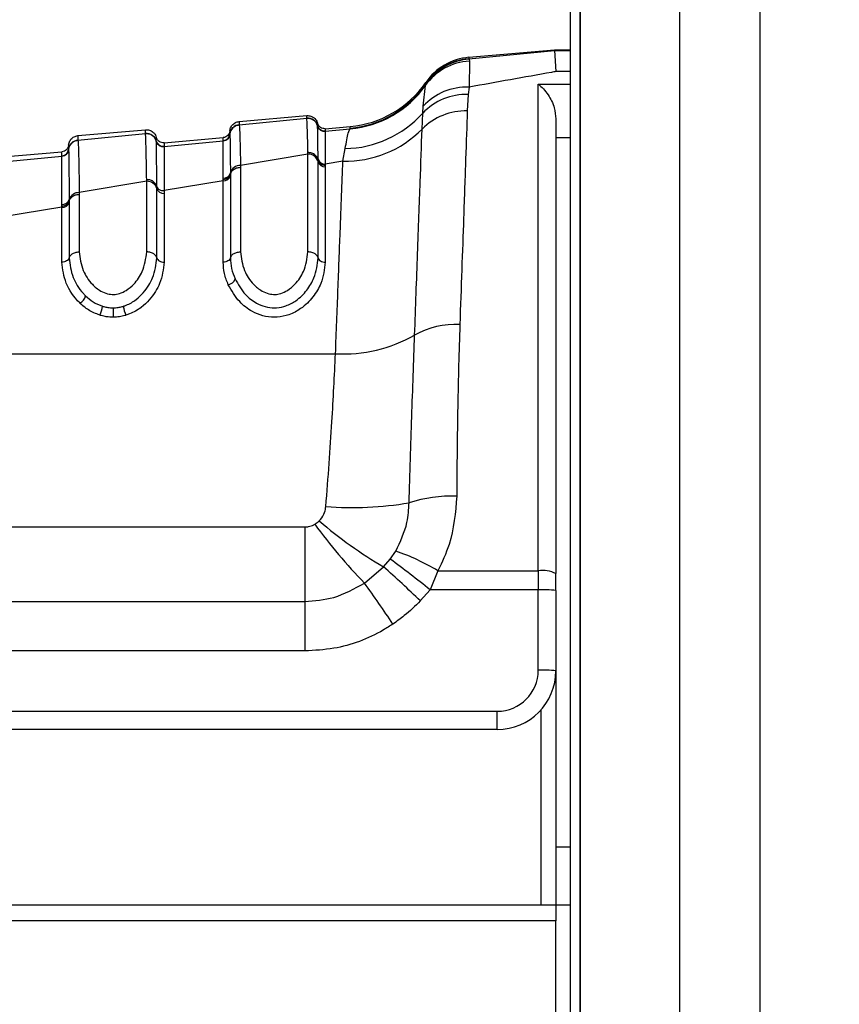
# Model space of a CAD drawing. Header units: millimetres. Extents: x 20 to 26560, y 40 to 17955.
# Tile 18 of 90: x 9821 to 9876, y 5232 to 5299. Entities that reach past the tile are written whole.
import ezdxf

# ---------------------------------------------------------------- set-up
doc = ezdxf.new("R2010")
doc.units = ezdxf.units.MM
doc.header["$LTSCALE"] = 2
doc.layers.add('COMPONENT_GEOMETRY', color=7, linetype='Continuous')
doc.styles.add('SLDTEXTSTYLE0', font='TXT', dxfattribs={"width": 0.75})
doc.dimstyles.new('SLDDIMSTYLE0', dxfattribs={"dimtxt": 150, "dimasz": 6.604, "dimexe": 0, "dimexo": 0.0625, "dimgap": 37.5, "dimtad": 0, "dimtih": 1, "dimtoh": 1, "dimdec": 1, "dimrnd": 1e-09, "dimzin": 12, "dimdsep": 46, "dimtxsty": 'SLDTEXTSTYLE0', "dimsah": 1, "dimcen": 0.09, "dimadec": 0, "dimazin": 3, "dimtfac": 1, "dimtdec": 1, "dimtofl": 0, "dimtmove": 0, "dimatfit": 3, "dimfxl": 1, "dimfrac": 2, "dimtolj": 1, "dimtzin": 12, "dimarcsym": 0})

# ---------------------------------------------------------------- blocks, each defined once
blk = doc.blocks.new('_D_3')
at = {"layer": 'COMPONENT_GEOMETRY', "color": 7}
for p, q in [((9873.903, 7344.959), (7394.082, 7344.959)), ((7400.432, 7344.959), (7400.432, 4670.97)), ((7100.328, 4640.501), (7054.625, 4640.501)), ((7054.625, 4640.501), (7054.625, 4402.376)), ((7700.536, 4640.501), (7746.24, 4640.501)), ((7746.24, 4640.501), (7746.24, 4402.376)), ((7054.625, 4402.376), (7100.328, 4402.376)), ((7746.24, 4402.376), (7700.536, 4402.376)), ((7400.432, 1503.959), (7400.432, 4177.949)), ((9668.769, 1503.959), (7394.082, 1503.959))]:
    blk.add_line(p, q, dxfattribs=at)
for points in [[(7400.432, 7344.959), (7399.416, 7338.355), (7401.448, 7338.355)], [(7400.432, 1503.959), (7401.448, 1510.563), (7399.416, 1510.563)]]:
    blk.add_solid(points, dxfattribs=at)
at = {"layer": 'COMPONENT_GEOMETRY', "color": 7, "char_height": 150, "attachment_point": 1, "style": 'SLDTEXTSTYLE0'}
for s, insert in [('9\'6.98"', (7100.328, 4595.736)), ('2920.5mm', (6908.141, 4371.309))]:
    blk.add_mtext(s, dxfattribs=dict(at, insert=insert))

msp = doc.modelspace()

# ---------------------------------------------------------------- linework, layer by layer
at = {"color": 8, "linetype": 'Continuous', "lineweight": 25}
for p, q in [((9865.555, 1576.959), (9865.555, 7324.959)), ((9871.021, 7324.959), (9871.021, 1576.959)), ((9858.756, 5794.5), (9858.756, 1576.959)), ((9857.022, 5297.232), (9858.109, 5297.232)), ((9858.109, 5295.799), (9857.109, 5295.799)), ((9855.909, 5294.945), (9858.109, 5294.945)), ((9858.109, 5291.28), (9857.109, 5291.28)), ((9856.109, 5238.942), (9856.109, 5252.255)), ((9857.109, 5242.901), (9858.109, 5242.901))]:
    msp.add_line(p, q, dxfattribs=at)
at = {"color": 7, "linetype": 'Continuous', "lineweight": 25}
for p, q in [((9858.746, 5794.493), (9858.746, 1576.959)), ((9858.109, 5181.774), (9858.109, 5793.942)), ((9851.177, 5296.679), (9857.022, 5297.232)), ((9851.181, 5296.775), (9857.022, 5297.286)), ((9857.022, 5297.232), (9857.022, 5297.286)), ((9857.022, 5297.286), (9858.109, 5297.286)), ((9857.022, 5297.232), (9857.109, 5295.799)), ((9851.177, 5296.679), (9851.197, 5296.653)), ((9851.216, 5296.518), (9851.185, 5294.738)), ((9851.197, 5296.653), (9851.216, 5296.518)), ((9848.054, 5293.434), (9848.205, 5294.851)), ((9848.205, 5294.851), (9848.226, 5294.942)), ((9848.226, 5294.942), (9848.23, 5294.962)), ((9848.23, 5294.962), (9848.234, 5295.058)), ((9851.185, 5294.738), (9851.131, 5294.242)), ((9855.909, 5261.733), (9855.909, 5294.945)), ((9851.131, 5294.242), (9851.068, 5293.119)), ((9848.026, 5292.96), (9848.054, 5293.434)), ((9835.509, 5292.393), (9840.114, 5292.796)), ((9847.983, 5291.874), (9848.026, 5292.96)), ((9835.509, 5292.176), (9840.115, 5292.615)), ((9835.509, 5292.176), (9835.51, 5292.169)), ((9840.115, 5292.615), (9840.114, 5292.62)), ((9840.853, 5292.1), (9840.853, 5292.104)), ((9840.853, 5292.094), (9840.853, 5292.1)), ((9841.38, 5291.903), (9843.076, 5292.051)), ((9857.109, 5292.569), (9857.109, 5261.534)), ((9824.509, 5291.431), (9829.114, 5291.833)), ((9824.509, 5291.126), (9829.115, 5291.566)), ((9829.115, 5291.566), (9829.114, 5291.571)), ((9834.872, 5291.535), (9834.872, 5291.529)), ((9834.872, 5291.529), (9834.872, 5291.525)), ((9841.38, 5291.732), (9843.083, 5291.894)), ((9841.38, 5291.732), (9841.38, 5291.728)), ((9841.38, 5291.728), (9841.38, 5291.721)), ((9843.083, 5291.894), (9843.072, 5291.942)), ((9824.509, 5291.126), (9824.51, 5291.12)), ((9829.853, 5291.051), (9829.853, 5291.055)), ((9829.853, 5291.045), (9829.853, 5291.051)), ((9830.38, 5290.94), (9834.417, 5291.294)), ((9830.38, 5290.683), (9834.418, 5291.068)), ((9834.417, 5291.072), (9834.417, 5291.077)), ((9834.418, 5291.068), (9834.417, 5291.072)), ((9819.38, 5289.978), (9823.417, 5290.331)), ((9823.417, 5290.023), (9823.417, 5290.029)), ((9823.418, 5290.019), (9823.417, 5290.023)), ((9823.872, 5290.486), (9823.872, 5290.48)), ((9823.872, 5290.48), (9823.872, 5290.476)), ((9830.38, 5290.683), (9830.38, 5290.679)), ((9830.38, 5290.679), (9830.38, 5290.673)), ((9840.199, 5290.16), (9835.598, 5289.387)), ((9840.199, 5290.16), (9840.197, 5290.278)), ((9840.199, 5283.496), (9840.199, 5290.16)), ((9842.584, 5289.684), (9842.74, 5290.548)), ((9819.38, 5289.635), (9823.418, 5290.019)), ((9835.598, 5289.387), (9835.599, 5289.269)), ((9840.889, 5289.771), (9840.888, 5289.848)), ((9840.889, 5289.655), (9840.889, 5289.771)), ((9840.889, 5283.085), (9840.889, 5289.655)), ((9842.584, 5289.684), (9841.381, 5289.487)), ((9841.381, 5289.487), (9841.382, 5289.409)), ((9841.382, 5289.409), (9841.382, 5289.293)), ((9834.908, 5288.89), (9834.908, 5288.776)), ((9834.908, 5288.776), (9834.908, 5288.696)), ((9834.908, 5288.696), (9834.908, 5283.085)), ((9835.599, 5289.269), (9835.599, 5283.496)), ((9841.382, 5289.293), (9841.382, 5282.791)), ((9829.199, 5288.311), (9824.598, 5287.539)), ((9829.199, 5288.311), (9829.197, 5288.43)), ((9829.199, 5283.496), (9829.199, 5288.311)), ((9834.415, 5288.345), (9830.382, 5287.684)), ((9834.415, 5288.345), (9834.416, 5288.423)), ((9834.415, 5282.791), (9834.415, 5288.345)), ((9834.416, 5288.423), (9834.416, 5288.532)), ((9824.598, 5287.539), (9824.599, 5287.421)), ((9824.599, 5287.421), (9824.599, 5283.496)), ((9829.889, 5287.832), (9829.889, 5287.948)), ((9829.889, 5283.085), (9829.889, 5287.832)), ((9830.382, 5287.683), (9830.382, 5287.49)), ((9830.382, 5287.49), (9830.382, 5282.791)), ((9823.416, 5286.619), (9823.416, 5286.729)), ((9823.908, 5287.068), (9823.908, 5286.954)), ((9823.908, 5286.954), (9823.908, 5286.874)), ((9823.908, 5286.874), (9823.908, 5283.085)), ((9823.415, 5286.542), (9819.382, 5285.881)), ((9823.415, 5286.542), (9823.416, 5286.619)), ((9823.415, 5282.791), (9823.415, 5286.542)), ((9786.577, 5276.544), (9842.078, 5276.544)), ((9802.832, 5264.725), (9839.988, 5264.725)), ((9839.988, 5264.725), (9839.988, 5259.645)), ((9845.356, 5262.004), (9845.813, 5262.53)), ((9845.813, 5262.53), (9846.186, 5263.075)), ((9844.056, 5260.895), (9845.356, 5262.004)), ((9849.066, 5261.733), (9848.526, 5260.43)), ((9849.066, 5261.733), (9855.909, 5261.733)), ((9855.909, 5261.733), (9855.909, 5260.43)), ((9857.109, 5260.388), (9857.109, 5261.534)), ((9848.526, 5260.43), (9847.863, 5259.673)), ((9855.909, 5260.43), (9848.526, 5260.43)), ((9855.909, 5254.942), (9855.909, 5260.43)), ((9857.109, 5260.388), (9857.109, 5254.901)), ((9802.832, 5259.645), (9839.988, 5259.645)), ((9839.988, 5259.645), (9839.988, 5256.258)), ((9839.988, 5256.258), (9802.832, 5256.258)), ((9857.109, 5254.901), (9857.109, 5238.942)), ((9803.634, 5252.142), (9853.109, 5252.142)), ((9853.109, 5250.901), (9853.109, 5252.142)), ((9853.109, 5250.901), (9803.634, 5250.901)), ((9802.709, 5238.942), (9857.109, 5238.942)), ((9857.109, 5238.942), (9857.109, 5237.845)), ((9858.109, 5238.901), (9857.109, 5238.901)), ((9857.109, 5237.845), (9802.709, 5237.845)), ((9857.109, 5191.442), (9857.109, 5237.845))]:
    msp.add_line(p, q, dxfattribs=at)
for centre, radius, start, end in [((9851.529, 5292.791), 4, 95, 145.4788), ((9851.445, 5292.552), 3.973, 93.31237, 144.64383), ((9851.513, 5292.671), 3.995, 94.53773, 145.36059), ((9851.525, 5292.694), 4, 94.98935, 145.45854), ((9842.463, 5298.916), 7, 274.9879, 325.41061), ((9842.466, 5299.025), 7, 275, 325.4788), ((9842.469, 5298.872), 7.005, 275.03006, 324.96754), ((9851.027, 5290.707), 4.034, 87.75358, 137.46123), ((9851.008, 5290.138), 4.106, 88.28209, 136.58096), ((9842.627, 5297.793), 7.246, 270.89248, 318.1669), ((9850.97, 5288.916), 4.204, 88.66545, 135.28351), ((9835.569, 5291.479), 0.7, 94.96362, 175.37012), ((9840.176, 5291.918), 0.7, 14.56379, 95.01601), ((9841.336, 5292.23), 0.5, 194.62283, 275.00852), ((9841.337, 5292.219), 0.5, 194.58219, 274.91239), ((9829.176, 5290.868), 0.7, 14.5966, 95.02051), ((9834.374, 5291.575), 0.5, 274.96367, 355.37015), ((9834.374, 5291.566), 0.5, 274.97499, 355.31886), ((9842.743, 5297.043), 7.36, 268.76314, 315.3914), ((9824.569, 5290.43), 0.699, 94.94911, 175.35582), ((9830.336, 5291.181), 0.5, 194.63736, 275.01283), ((9830.337, 5291.171), 0.5, 194.61554, 274.95338), ((9823.374, 5290.527), 0.5, 274.94917, 355.35586), ((9823.374, 5290.517), 0.5, 274.96054, 355.318), ((9840.233, 5289.483), 0.678, 14.68466, 92.86724), ((9835.561, 5288.711), 0.677, 86.85397, 164.61833), ((9841.356, 5289.97), 0.484, 194.61029, 272.93826), ((9841.358, 5289.777), 0.485, 194.68466, 272.86724), ((9834.444, 5288.827), 0.483, 266.6557, 344.29235), ((9834.44, 5289.016), 0.485, 267.21495, 344.89806), ((9829.243, 5287.639), 0.674, 16.66521, 93.76431), ((9824.551, 5286.866), 0.674, 85.97641, 162.5596), ((9830.35, 5287.97), 0.482, 196.66521, 273.76431), ((9823.451, 5287.021), 0.481, 265.78299, 342.23384), ((9823.447, 5287.21), 0.482, 266.29369, 342.86507), ((9834.645, 5281.867), 0.623, 280.68995, 339.45519), ((9824.211, 5280.731), 0.849, 300.37098, 344.02401), ((9824.311, 5280.018), 1.881, 333.49877, 353.0668), ((10107.015, 5279.9), 280.111, 180.04546, 180.17627), ((9829.507, 5280.013), 1.917, 186.79912, 206.00107), ((9850.232, 5272.894), 5.644, 86.67642, 119.24074), ((9842.605, 5286.368), 9.839, 266.92913, 299.66914), ((9850.044, 5257.155), 9.674, 88.20634, 107.70818), ((9843.282, 5288.613), 22.567, 265.27046, 279.74217), ((9870.763, 5286.933), 37.3, 216.19794, 224.27386), ((9859.738, 5286.764), 28.634, 229.04383, 239.85023), ((9796.905, 5196.535), 82.142, 51.06499, 53.45868), ((9841.176, 5248.571), 15.345, 59.0583, 70.94149), ((9786.294, 5195.964), 88.599, 45.97865, 48.19247), ((9856.201, 5259.768), 1.986, 62.79102, 98.44828), ((9751.527, 5194.734), 113.749, 33.8507, 35.566), ((9856.209, 5251.802), 8.633, 84.01335, 91.98909), ((9853.109, 5254.942), 2.8, 270, 0), ((9853.109, 5254.901), 4, 270, 0), ((9856.209, 5246.315), 8.633, 84.01335, 91.98909)]:
    msp.add_arc(centre, radius, start, end, dxfattribs=at)
for points, knots in [([(9851.181, 5296.775), (9851.18, 5296.771), (9851.18, 5296.762), (9851.178, 5296.705), (9851.177, 5296.679)], [0, 0, 0, 0, 0.541517, 1, 1, 1, 1]), ([(9857.109, 5295.799), (9857.011, 5295.782), (9855.064, 5295.434), (9853.074, 5295.077), (9851.185, 5294.738)], [0, 0, 0, 0, 0.0503496, 1, 1, 1, 1]), ([(9855.909, 5294.945), (9855.912, 5294.943), (9856.144, 5294.764), (9856.559, 5294.314), (9857.016, 5293.458), (9857.082, 5292.826), (9857.109, 5292.569)], [0, 0, 0, 0, 0.005285, 0.423241, 0.766102, 1, 1, 1, 1]), ([(9840.114, 5292.62), (9840.114, 5292.623), (9840.114, 5292.681), (9840.114, 5292.771), (9840.114, 5292.787), (9840.114, 5292.796)], [0, 0, 0, 0, 0.024244, 0.500106, 1, 1, 1, 1]), ([(9840.114, 5292.796), (9840.206, 5292.793), (9840.391, 5292.788), (9840.636, 5292.647), (9840.79, 5292.462), (9840.836, 5292.325), (9840.853, 5292.275)], [0, 0, 0, 0, 0.279636, 0.559272, 0.838908, 1, 1, 1, 1]), ([(9851.068, 5293.119), (9851.031, 5292.067), (9850.957, 5289.943), (9850.793, 5285.215), (9850.647, 5281.042), (9850.559, 5278.529)], [0, 0, 0, 0, 0.280639, 0.566729, 1, 1, 1, 1]), ([(9834.872, 5291.752), (9834.88, 5291.804), (9834.901, 5291.946), (9835.021, 5292.156), (9835.238, 5292.337), (9835.418, 5292.374), (9835.509, 5292.393)], [0, 0, 0, 0, 0.161092, 0.440728, 0.720364, 1, 1, 1, 1]), ([(9834.872, 5291.529), (9834.88, 5291.581), (9834.901, 5291.724), (9835.021, 5291.933), (9835.238, 5292.114), (9835.419, 5292.151), (9835.51, 5292.169)], [0, 0, 0, 0, 0.160966, 0.440644, 0.720322, 1, 1, 1, 1]), ([(9835.509, 5292.393), (9835.509, 5292.393), (9835.509, 5292.391), (9835.509, 5292.35), (9835.509, 5292.255), (9835.509, 5292.185), (9835.509, 5292.176)], [0, 0, 0, 0, 0.078728, 0.506313, 0.933899, 1, 1, 1, 1]), ([(9835.51, 5292.169), (9835.511, 5292.158), (9835.526, 5292.06), (9835.551, 5291.526), (9835.579, 5290.407), (9835.593, 5289.635), (9835.598, 5289.387)], [0, 0, 0, 0, 0.058111, 0.513481, 0.843245, 1, 1, 1, 1]), ([(9840.114, 5292.62), (9840.207, 5292.618), (9840.391, 5292.613), (9840.636, 5292.472), (9840.79, 5292.286), (9840.836, 5292.15), (9840.853, 5292.1)], [0, 0, 0, 0, 0.279599, 0.559199, 0.838798, 1, 1, 1, 1]), ([(9840.197, 5290.278), (9840.196, 5290.304), (9840.182, 5291.016), (9840.153, 5292.157), (9840.127, 5292.462), (9840.115, 5292.615)], [0, 0, 0, 0, 0.018267, 0.509409, 1, 1, 1, 1]), ([(9840.853, 5292.104), (9840.853, 5292.126), (9840.853, 5292.178), (9840.853, 5292.254), (9840.853, 5292.267), (9840.853, 5292.275)], [0, 0, 0, 0, 0.206416, 0.494549, 1, 1, 1, 1]), ([(9840.888, 5289.848), (9840.888, 5289.902), (9840.881, 5290.672), (9840.87, 5291.529), (9840.859, 5291.995), (9840.855, 5292.071), (9840.853, 5292.094)], [0, 0, 0, 0, 0.040645, 0.584105, 0.874491, 1, 1, 1, 1]), ([(9843.072, 5291.942), (9843.073, 5291.973), (9843.076, 5292.037), (9843.076, 5292.046), (9843.076, 5292.051)], [0, 0, 0, 0, 0.491504, 1, 1, 1, 1]), ([(9823.872, 5290.789), (9823.88, 5290.841), (9823.901, 5290.984), (9824.021, 5291.194), (9824.238, 5291.375), (9824.418, 5291.412), (9824.509, 5291.431)], [0, 0, 0, 0, 0.161092, 0.440728, 0.720364, 1, 1, 1, 1]), ([(9824.509, 5291.431), (9824.509, 5291.425), (9824.509, 5291.415), (9824.509, 5291.338), (9824.509, 5291.244), (9824.509, 5291.147), (9824.509, 5291.126)], [0, 0, 0, 0, 0.3236898, 0.5044315, 0.893531, 1, 1, 1, 1]), ([(9829.114, 5291.571), (9829.114, 5291.62), (9829.114, 5291.7), (9829.114, 5291.794), (9829.114, 5291.831), (9829.114, 5291.833), (9829.114, 5291.833)], [0, 0, 0, 0, 0.305522, 0.500162, 0.917082, 1, 1, 1, 1]), ([(9829.114, 5291.833), (9829.206, 5291.831), (9829.391, 5291.826), (9829.636, 5291.685), (9829.79, 5291.499), (9829.836, 5291.362), (9829.853, 5291.312)], [0, 0, 0, 0, 0.279636, 0.559272, 0.838908, 1, 1, 1, 1]), ([(9829.114, 5291.571), (9829.207, 5291.569), (9829.391, 5291.564), (9829.636, 5291.423), (9829.79, 5291.237), (9829.836, 5291.101), (9829.853, 5291.051)], [0, 0, 0, 0, 0.27961, 0.559221, 0.838831, 1, 1, 1, 1]), ([(9829.197, 5288.43), (9829.189, 5288.946), (9829.174, 5289.831), (9829.151, 5290.812), (9829.131, 5291.385), (9829.119, 5291.516), (9829.115, 5291.566)], [0, 0, 0, 0, 0.296146, 0.5073, 0.816527, 1, 1, 1, 1]), ([(9834.872, 5291.752), (9834.872, 5291.741), (9834.872, 5291.725), (9834.872, 5291.633), (9834.872, 5291.567), (9834.872, 5291.535)], [0, 0, 0, 0, 0.50631, 0.762623, 1, 1, 1, 1]), ([(9834.872, 5291.525), (9834.873, 5291.515), (9834.881, 5291.382), (9834.892, 5290.652), (9834.904, 5289.281), (9834.908, 5288.89)], [0, 0, 0, 0, 0.058019, 0.731528, 1, 1, 1, 1]), ([(9841.38, 5291.903), (9841.38, 5291.894), (9841.38, 5291.882), (9841.38, 5291.806), (9841.38, 5291.754), (9841.38, 5291.732)], [0, 0, 0, 0, 0.50545, 0.793584, 1, 1, 1, 1]), ([(9841.38, 5291.721), (9841.38, 5291.697), (9841.38, 5291.616), (9841.381, 5291.154), (9841.381, 5290.155), (9841.381, 5289.487)], [0, 0, 0, 0, 0.125665, 0.416296, 1, 1, 1, 1]), ([(9842.74, 5290.548), (9842.812, 5290.959), (9842.936, 5291.657), (9843.04, 5291.825), (9843.083, 5291.894)], [0, 0, 0, 0, 0.587951, 1, 1, 1, 1]), ([(9847.475, 5277.819), (9847.544, 5279.716), (9847.683, 5283.563), (9847.854, 5288.307), (9847.941, 5290.721), (9847.983, 5291.874)], [0, 0, 0, 0, 0.336897, 0.683326, 1, 1, 1, 1]), ([(9823.872, 5290.48), (9823.88, 5290.532), (9823.901, 5290.675), (9824.021, 5290.884), (9824.238, 5291.065), (9824.419, 5291.102), (9824.51, 5291.12)], [0, 0, 0, 0, 0.161001, 0.440667, 0.720334, 1, 1, 1, 1]), ([(9823.872, 5290.789), (9823.872, 5290.775), (9823.872, 5290.754), (9823.872, 5290.63), (9823.872, 5290.538), (9823.872, 5290.486)], [0, 0, 0, 0, 0.5044252, 0.721113, 1, 1, 1, 1]), ([(9824.51, 5291.12), (9824.51, 5291.115), (9824.519, 5291.044), (9824.534, 5290.756), (9824.557, 5289.944), (9824.578, 5288.917), (9824.592, 5287.934), (9824.598, 5287.539)], [0, 0, 0, 0, 0.02498, 0.311752, 0.510885, 0.803406, 1, 1, 1, 1]), ([(9829.853, 5291.055), (9829.853, 5291.128), (9829.853, 5291.236), (9829.853, 5291.302), (9829.853, 5291.309), (9829.853, 5291.312)], [0, 0, 0, 0, 0.49639, 0.731261, 1, 1, 1, 1]), ([(9829.889, 5287.948), (9829.888, 5288.035), (9829.882, 5288.949), (9829.873, 5290.007), (9829.861, 5290.816), (9829.856, 5290.969), (9829.853, 5291.045)], [0, 0, 0, 0, 0.048389, 0.50682, 0.753735, 1, 1, 1, 1]), ([(9830.38, 5290.94), (9830.38, 5290.937), (9830.38, 5290.93), (9830.38, 5290.864), (9830.38, 5290.756), (9830.38, 5290.683)], [0, 0, 0, 0, 0.268737, 0.503609, 1, 1, 1, 1]), ([(9834.416, 5288.532), (9834.416, 5288.917), (9834.416, 5290.348), (9834.417, 5290.764), (9834.418, 5291.068)], [0, 0, 0, 0, 0.268949, 1, 1, 1, 1]), ([(9834.417, 5291.077), (9834.417, 5291.109), (9834.417, 5291.175), (9834.417, 5291.267), (9834.417, 5291.283), (9834.417, 5291.294)], [0, 0, 0, 0, 0.237377, 0.493688, 1, 1, 1, 1]), ([(9823.417, 5290.029), (9823.417, 5290.08), (9823.417, 5290.172), (9823.417, 5290.296), (9823.417, 5290.317), (9823.417, 5290.331)], [0, 0, 0, 0, 0.2788864, 0.4955735, 1, 1, 1, 1]), ([(9823.872, 5290.476), (9823.873, 5290.458), (9823.879, 5290.334), (9823.887, 5289.743), (9823.899, 5288.486), (9823.905, 5287.554), (9823.908, 5287.068)], [0, 0, 0, 0, 0.073597, 0.507112, 0.742765, 1, 1, 1, 1]), ([(9830.38, 5290.673), (9830.38, 5290.594), (9830.38, 5290.435), (9830.381, 5289.63), (9830.381, 5288.461), (9830.381, 5287.683)], [0, 0, 0, 0, 0.250116, 0.500765, 1, 1, 1, 1]), ([(9840.889, 5289.771), (9840.877, 5289.815), (9840.843, 5289.938), (9840.705, 5290.111), (9840.473, 5290.252), (9840.289, 5290.27), (9840.197, 5290.278)], [0, 0, 0, 0, 0.160815, 0.440545, 0.720273, 1, 1, 1, 1]), ([(9823.416, 5286.729), (9823.416, 5287.201), (9823.416, 5288.105), (9823.416, 5289.32), (9823.417, 5289.887), (9823.417, 5290.003), (9823.418, 5290.019)], [0, 0, 0, 0, 0.257471, 0.493197, 0.926487, 1, 1, 1, 1]), ([(9842.078, 5276.544), (9842.135, 5278.022), (9842.25, 5281.007), (9842.428, 5285.646), (9842.525, 5288.162), (9842.584, 5289.684)], [0, 0, 0, 0, 0.279346, 0.564006, 1, 1, 1, 1]), ([(9834.908, 5288.776), (9834.921, 5288.82), (9834.954, 5288.938), (9835.092, 5289.106), (9835.324, 5289.243), (9835.507, 5289.261), (9835.599, 5289.269)], [0, 0, 0, 0, 0.161268, 0.440845, 0.720423, 1, 1, 1, 1]), ([(9829.889, 5287.948), (9829.877, 5287.99), (9829.843, 5288.106), (9829.705, 5288.271), (9829.473, 5288.405), (9829.289, 5288.422), (9829.197, 5288.431)], [0, 0, 0, 0, 0.160955, 0.440637, 0.720318, 1, 1, 1, 1]), ([(9823.908, 5286.954), (9823.921, 5286.995), (9823.954, 5287.107), (9824.092, 5287.266), (9824.324, 5287.396), (9824.507, 5287.413), (9824.599, 5287.421)], [0, 0, 0, 0, 0.161233, 0.440822, 0.720411, 1, 1, 1, 1]), ([(9829.889, 5287.948), (9829.904, 5287.908), (9829.936, 5287.828), (9830.053, 5287.736), (9830.206, 5287.679), (9830.323, 5287.682), (9830.381, 5287.683)], [0, 0, 0, 0, 0.250094, 0.50011, 0.75007, 1, 1, 1, 1]), ([(9823.908, 5286.954), (9823.893, 5286.909), (9823.862, 5286.817), (9823.744, 5286.708), (9823.591, 5286.633), (9823.474, 5286.623), (9823.416, 5286.619)], [0, 0, 0, 0, 0.249999, 0.499999, 0.749999, 1, 1, 1, 1]), ([(9823.908, 5283.085), (9823.921, 5283.121), (9823.954, 5283.22), (9824.092, 5283.359), (9824.324, 5283.474), (9824.507, 5283.488), (9824.599, 5283.496)], [0, 0, 0, 0, 0.161092, 0.440728, 0.720364, 1, 1, 1, 1]), ([(9824.599, 5283.496), (9824.651, 5283.068), (9824.745, 5282.304), (9825.34, 5281.379), (9825.964, 5280.851), (9826.488, 5280.624), (9826.941, 5280.57), (9827.391, 5280.649), (9827.878, 5280.886), (9828.449, 5281.382), (9829.043, 5282.28), (9829.141, 5283.042), (9829.199, 5283.496)], [0, 0, 0, 0, 0.181549, 0.323795, 0.40885, 0.462296, 0.504185, 0.545984, 0.60056, 0.677304, 0.807908, 1, 1, 1, 1]), ([(9829.889, 5283.085), (9829.877, 5283.121), (9829.843, 5283.22), (9829.706, 5283.359), (9829.474, 5283.474), (9829.29, 5283.488), (9829.199, 5283.496)], [0, 0, 0, 0, 0.161092, 0.440728, 0.720364, 1, 1, 1, 1]), ([(9834.908, 5283.085), (9834.921, 5283.121), (9834.954, 5283.22), (9835.092, 5283.359), (9835.324, 5283.474), (9835.507, 5283.488), (9835.599, 5283.496)], [0, 0, 0, 0, 0.161092, 0.440728, 0.720364, 1, 1, 1, 1]), ([(9835.599, 5283.496), (9835.651, 5283.068), (9835.745, 5282.305), (9836.34, 5281.379), (9836.963, 5280.851), (9837.488, 5280.624), (9837.941, 5280.57), (9838.391, 5280.649), (9838.878, 5280.886), (9839.449, 5281.382), (9840.043, 5282.28), (9840.141, 5283.042), (9840.199, 5283.496)], [0, 0, 0, 0, 0.181496, 0.323762, 0.408831, 0.462283, 0.504169, 0.545965, 0.600528, 0.677267, 0.807828, 1, 1, 1, 1]), ([(9840.889, 5283.085), (9840.877, 5283.121), (9840.843, 5283.22), (9840.706, 5283.359), (9840.474, 5283.474), (9840.29, 5283.488), (9840.199, 5283.496)], [0, 0, 0, 0, 0.161092, 0.440728, 0.720364, 1, 1, 1, 1]), ([(9824.64, 5279.999), (9824.636, 5280.003), (9824.216, 5280.41), (9823.587, 5281.353), (9823.473, 5282.312), (9823.415, 5282.791)], [0, 0, 0, 0, 0.005036, 0.503601, 1, 1, 1, 1]), ([(9823.908, 5283.085), (9823.962, 5282.637), (9824.06, 5281.811), (9824.597, 5280.937), (9824.969, 5280.557), (9825.027, 5280.498)], [0, 0, 0, 0, 0.500688, 0.922786, 1, 1, 1, 1]), ([(9827.604, 5279.786), (9827.67, 5279.808), (9827.992, 5279.917), (9828.691, 5280.342), (9829.259, 5281.026), (9829.764, 5281.998), (9829.836, 5282.628), (9829.889, 5283.085)], [0, 0, 0, 0, 0.0414369, 0.2012956, 0.4991793, 0.6372704, 1, 1, 1, 1]), ([(9830.382, 5282.791), (9830.325, 5282.303), (9830.247, 5281.629), (9829.694, 5280.572), (9829.049, 5279.808), (9828.248, 5279.328), (9827.865, 5279.2), (9827.784, 5279.173)], [0, 0, 0, 0, 0.35082, 0.485426, 0.783992, 0.954198, 1, 1, 1, 1]), ([(9834.76, 5281.255), (9834.66, 5281.511), (9834.46, 5282.022), (9834.43, 5282.535), (9834.415, 5282.791)], [0, 0, 0, 0, 0.500182, 1, 1, 1, 1]), ([(9841.382, 5282.791), (9841.323, 5282.303), (9841.227, 5281.495), (9840.581, 5280.404), (9839.834, 5279.655), (9838.961, 5279.189), (9838.311, 5279.051), (9837.707, 5279.029), (9837.105, 5279.11), (9836.266, 5279.46), (9835.368, 5280.169), (9834.984, 5280.855), (9834.76, 5281.255)], [0, 0, 0, 0, 0.180877, 0.299274, 0.418536, 0.504076, 0.577303, 0.595203, 0.666075, 0.737401, 0.846797, 1, 1, 1, 1]), ([(9834.908, 5283.085), (9834.922, 5282.845), (9834.949, 5282.365), (9835.135, 5281.887), (9835.228, 5281.648)], [0, 0, 0, 0, 0.500117, 1, 1, 1, 1]), ([(9835.228, 5281.648), (9835.431, 5281.281), (9835.772, 5280.664), (9836.558, 5280.034), (9837.259, 5279.737), (9837.746, 5279.671), (9838.228, 5279.688), (9838.76, 5279.804), (9839.5, 5280.204), (9840.158, 5280.873), (9840.746, 5281.876), (9840.835, 5282.628), (9840.889, 5283.085)], [0, 0, 0, 0, 0.159617, 0.26824, 0.335062, 0.398894, 0.414917, 0.481423, 0.563154, 0.683873, 0.808015, 1, 1, 1, 1]), ([(9825.995, 5279.178), (9825.729, 5279.285), (9825.21, 5279.493), (9824.827, 5279.833), (9824.64, 5279.999)], [0, 0, 0, 0, 0.511867, 1, 1, 1, 1]), ([(9825.027, 5280.498), (9825.19, 5280.352), (9825.514, 5280.06), (9825.957, 5279.88), (9826.179, 5279.79)], [0, 0, 0, 0, 0.500365, 1, 1, 1, 1]), ([(9826.179, 5279.79), (9826.207, 5279.782), (9826.324, 5279.747), (9826.563, 5279.693), (9826.781, 5279.683), (9826.903, 5279.678)], [0, 0, 0, 0, 0.121302, 0.507466, 1, 1, 1, 1]), ([(9826.903, 5279.678), (9827.021, 5279.684), (9827.236, 5279.693), (9827.468, 5279.745), (9827.581, 5279.779), (9827.604, 5279.786)], [0, 0, 0, 0, 0.492803, 0.897023, 1, 1, 1, 1]), ([(9826.905, 5279.039), (9826.75, 5279.045), (9826.476, 5279.057), (9826.175, 5279.124), (9826.029, 5279.168), (9825.995, 5279.178)], [0, 0, 0, 0, 0.496554, 0.8808, 1, 1, 1, 1]), ([(9827.784, 5279.173), (9827.756, 5279.164), (9827.615, 5279.122), (9827.324, 5279.058), (9827.054, 5279.045), (9826.905, 5279.039)], [0, 0, 0, 0, 0.101098, 0.503376, 1, 1, 1, 1]), ([(9850.559, 5278.529), (9850.504, 5276.697), (9850.391, 5272.994), (9850.362, 5268.896), (9850.347, 5266.825)], [0, 0, 0, 0, 0.494606, 1, 1, 1, 1]), ([(9847.101, 5266.371), (9847.161, 5268.356), (9847.281, 5272.379), (9847.41, 5275.99), (9847.475, 5277.819)], [0, 0, 0, 0, 0.493295, 1, 1, 1, 1]), ([(9841.422, 5266.123), (9841.571, 5268.088), (9841.851, 5271.761), (9842.006, 5275.025), (9842.078, 5276.544)], [0, 0, 0, 0, 0.5349, 1, 1, 1, 1]), ([(9850.347, 5266.825), (9850.256, 5265.705), (9850.113, 5263.945), (9849.345, 5262.323), (9849.066, 5261.733)], [0, 0, 0, 0, 0.636154, 1, 1, 1, 1]), ([(9840.969, 5265.14), (9840.998, 5265.168), (9841.16, 5265.331), (9841.353, 5265.662), (9841.401, 5265.985), (9841.422, 5266.123)], [0, 0, 0, 0, 0.109504, 0.621551, 1, 1, 1, 1]), ([(9846.186, 5263.075), (9846.495, 5263.719), (9847.003, 5264.779), (9847.073, 5265.922), (9847.101, 5266.371)], [0, 0, 0, 0, 0.606712, 1, 1, 1, 1]), ([(9839.988, 5264.725), (9840.073, 5264.73), (9840.281, 5264.741), (9840.508, 5264.818), (9840.639, 5264.891), (9840.663, 5264.905)], [0, 0, 0, 0, 0.361865, 0.882526, 1, 1, 1, 1]), ([(9840.663, 5264.905), (9840.671, 5264.91), (9840.781, 5264.977), (9840.879, 5265.061), (9840.969, 5265.14)], [0, 0, 0, 0, 0.07521, 1, 1, 1, 1]), ([(9839.988, 5259.645), (9840.656, 5259.692), (9842.105, 5259.794), (9843.373, 5260.51), (9844.056, 5260.895)], [0, 0, 0, 0, 0.461514, 1, 1, 1, 1]), ([(9847.863, 5259.673), (9847.509, 5259.326), (9846.924, 5258.753), (9846.257, 5258.281), (9845.995, 5258.095)], [0, 0, 0, 0, 0.606999, 1, 1, 1, 1]), ([(9845.995, 5258.095), (9845.778, 5257.957), (9844.552, 5257.17), (9842.509, 5256.398), (9840.648, 5256.295), (9839.988, 5256.258)], [0, 0, 0, 0, 0.121493, 0.688487, 1, 1, 1, 1])]:
    msp.add_open_spline(points, degree=3, knots=knots, dxfattribs=at)
for points in [[(9841.38, 5291.903), (9841.321, 5291.904), (9841.204, 5291.905), (9841.043, 5291.985), (9840.914, 5292.109), (9840.873, 5292.22), (9840.853, 5292.275)], [(9841.38, 5291.728), (9841.321, 5291.729), (9841.203, 5291.731), (9841.043, 5291.81), (9840.914, 5291.934), (9840.873, 5292.045), (9840.853, 5292.1)], [(9834.872, 5291.752), (9834.861, 5291.694), (9834.84, 5291.578), (9834.735, 5291.433), (9834.591, 5291.327), (9834.475, 5291.305), (9834.417, 5291.294)], [(9834.872, 5291.529), (9834.862, 5291.471), (9834.84, 5291.356), (9834.735, 5291.211), (9834.591, 5291.105), (9834.475, 5291.083), (9834.417, 5291.072)], [(9823.872, 5290.789), (9823.861, 5290.731), (9823.84, 5290.616), (9823.735, 5290.471), (9823.591, 5290.364), (9823.475, 5290.342), (9823.417, 5290.331)], [(9830.38, 5290.94), (9830.321, 5290.941), (9830.204, 5290.943), (9830.043, 5291.022), (9829.914, 5291.147), (9829.873, 5291.257), (9829.853, 5291.312)], [(9830.38, 5290.679), (9830.321, 5290.68), (9830.203, 5290.682), (9830.043, 5290.761), (9829.914, 5290.886), (9829.873, 5290.996), (9829.853, 5291.051)], [(9823.872, 5290.48), (9823.862, 5290.423), (9823.84, 5290.307), (9823.735, 5290.162), (9823.591, 5290.056), (9823.475, 5290.034), (9823.417, 5290.023)], [(9840.889, 5289.77), (9840.904, 5289.721), (9840.936, 5289.622), (9841.053, 5289.505), (9841.206, 5289.424), (9841.323, 5289.414), (9841.382, 5289.409)], [(9834.908, 5288.776), (9834.893, 5288.728), (9834.862, 5288.632), (9834.744, 5288.517), (9834.592, 5288.438), (9834.475, 5288.428), (9834.416, 5288.423)], [(9823.908, 5283.085), (9823.893, 5283.045), (9823.862, 5282.965), (9823.744, 5282.869), (9823.591, 5282.803), (9823.474, 5282.795), (9823.415, 5282.791)], [(9829.889, 5283.085), (9829.905, 5283.045), (9829.936, 5282.965), (9830.053, 5282.869), (9830.206, 5282.803), (9830.323, 5282.795), (9830.382, 5282.791)], [(9834.908, 5283.085), (9834.893, 5283.045), (9834.862, 5282.965), (9834.744, 5282.869), (9834.591, 5282.803), (9834.474, 5282.795), (9834.415, 5282.791)], [(9840.889, 5283.085), (9840.905, 5283.045), (9840.936, 5282.965), (9841.053, 5282.869), (9841.206, 5282.803), (9841.323, 5282.795), (9841.382, 5282.791)]]:
    msp.add_open_spline(points, degree=3, dxfattribs=at)

# ---------------------------------------------------------------- dimensions: what is measured, and where the dimension line sits
at = {"layer": 'COMPONENT_GEOMETRY', "color": 7}
dim = msp.add_linear_dim(base=(7400.432, 1503.959), p1=(9876.443, 7344.959), p2=(9671.309, 1503.959), angle=90, dimstyle='SLDDIMSTYLE0', dxfattribs=at)
dim.commit()
dim.dimension.update_dxf_attribs({"geometry": '_D_3', "text_midpoint": (7400.432, 4424.459), "dimtype": 160})

doc.saveas('drawing.dxf')
